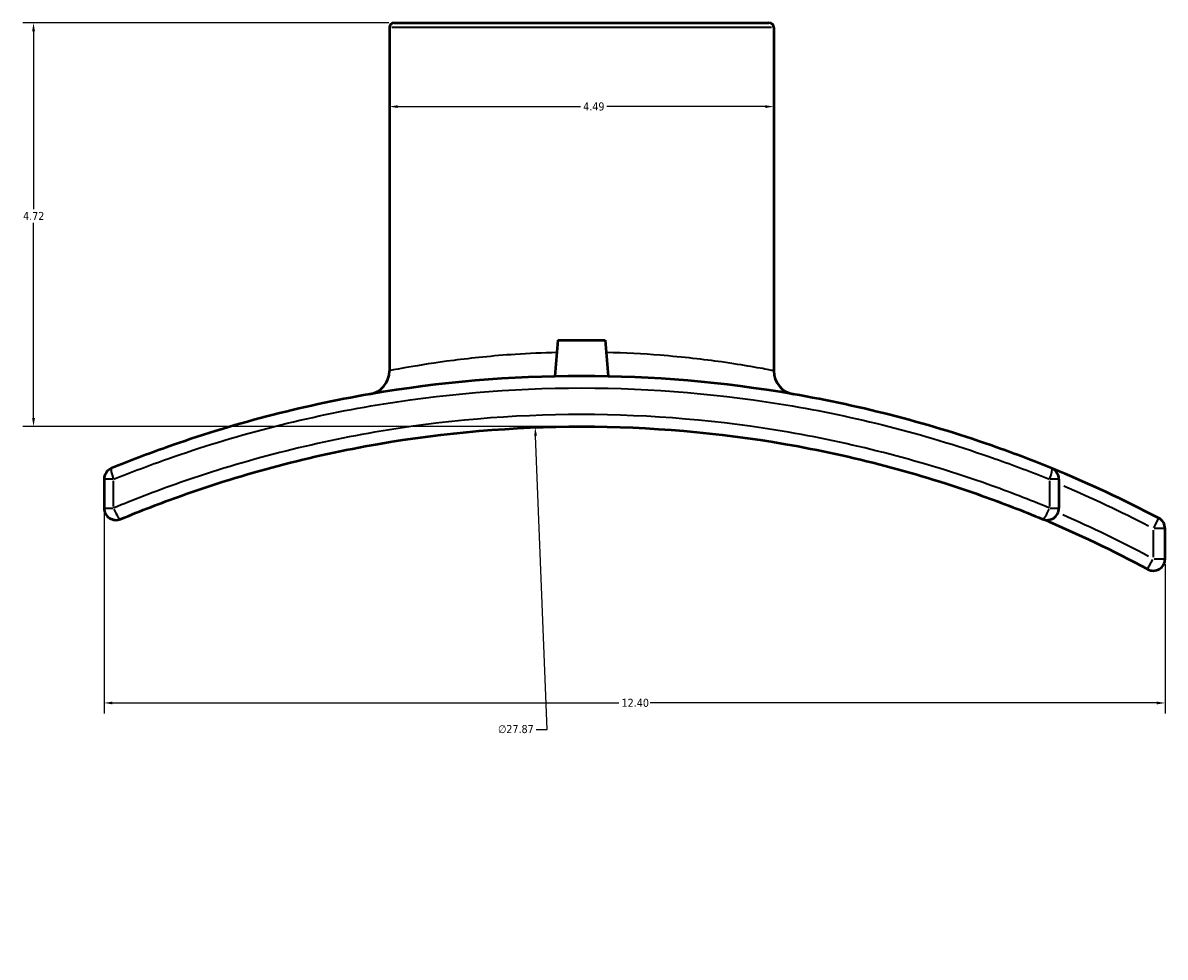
# Model space of a CAD drawing. Header units: inches. Extents: x -5.8 to 56.1, y -16 to 36.6.
# Tile 3 of 8: x 12.6 to 26, y 5.7 to 16.6. Entities that reach past the tile are written whole.
import ezdxf

# ---------------------------------------------------------------- set-up
doc = ezdxf.new("R2010")
doc.units = ezdxf.units.IN
doc.header["$MEASUREMENT"] = 0
for name, color, linetype, lineweight in [('Dimension (ANSI)', 7, 'Continuous', 25), ('Visible (ANSI)', 7, 'Continuous', 50), ('Visible Narrow (ANSI)', 7, 'Continuous', 35)]:
    doc.layers.add(name, color=color, linetype=linetype, lineweight=lineweight)
doc.styles.add('Note Text (ANSI)', font='tahoma.ttf')
doc.dimstyles.new('Default (ANSI)', dxfattribs={"dimtxt": 0.094488, "dimasz": 0.098425, "dimexe": 0.125, "dimexo": 0.0625, "dimgap": 0.031496, "dimtad": 0, "dimtih": 1, "dimtoh": 1, "dimrnd": 1e-08, "dimzin": 4, "dimdsep": 46, "dimtxsty": 'Note Text (ANSI)', "dimcen": 0.09, "dimdle": 0.393701, "dimclrd": 256, "dimclre": 256, "dimclrt": 5, "dimadec": 0, "dimazin": 1, "dimtfac": 1, "dimtofl": 0, "dimtmove": 0, "dimatfit": 3, "dimfxl": 1, "dimtolj": 1, "dimtzin": 4, "dimlwd": -1, "dimlwe": -1, "dimarcsym": 0})

# ---------------------------------------------------------------- blocks, each defined once
blk = doc.blocks.new('*D7')
at = {"layer": 'Defpoints', "color": 0, "transparency": 16777216}
for p in [(18.61, 11.847), (19.693, -16.006)]:
    blk.add_point(p, dxfattribs=at)
at = {"layer": 'Dimension (ANSI)', "transparency": 16777216}
for p, q in [((18.748, 8.316), (18.614, 11.748)), ((18.623, 8.316), (18.748, 8.316))]:
    blk.add_line(p, q, dxfattribs=at)
blk.add_solid([(18.631, 11.749), (18.598, 11.748), (18.61, 11.847)], dxfattribs=at)
at = {"layer": 'Dimension (ANSI)', "color": 5, "transparency": 16777216, "insert": (18.176, 8.367), "char_height": 0.0945, "attachment_point": 1, "style": 'Note Text (ANSI)'}
blk.add_mtext('\\A1;∅27.87', dxfattribs=at)
blk = doc.blocks.new('*D8')
at = {"layer": 'Defpoints', "color": 0, "transparency": 16777216}
for p in [(13.572, 10.903), (25.972, 10.31), (25.972, 8.625)]:
    blk.add_point(p, dxfattribs=at)
at = {"layer": 'Dimension (ANSI)', "transparency": 16777216}
for p, q in [((13.572, 10.84), (13.572, 8.5)), ((25.972, 10.248), (25.972, 8.5)), ((13.67, 8.625), (19.589, 8.625)), ((25.873, 8.625), (19.955, 8.625))]:
    blk.add_line(p, q, dxfattribs=at)
for points in [[(13.67, 8.641), (13.67, 8.608), (13.572, 8.625)], [(25.873, 8.641), (25.873, 8.608), (25.972, 8.625)]]:
    blk.add_solid(points, dxfattribs=at)
at = {"layer": 'Dimension (ANSI)', "color": 5, "transparency": 16777216, "insert": (19.62, 8.674), "char_height": 0.0945, "attachment_point": 1, "style": 'Note Text (ANSI)'}
blk.add_mtext('\\A1;12.40', dxfattribs=at)
blk = doc.blocks.new('*D9')
at = {"layer": 'Defpoints', "color": 0, "transparency": 16777216}
for p in [(12.747, 16.577), (16.962, 16.577), (19.152, 11.857)]:
    blk.add_point(p, dxfattribs=at)
at = {"layer": 'Dimension (ANSI)', "transparency": 16777216}
for p, q in [((16.899, 16.577), (12.622, 16.577)), ((12.747, 16.479), (12.747, 14.397)), ((12.747, 11.956), (12.747, 14.238)), ((19.089, 11.857), (12.622, 11.857))]:
    blk.add_line(p, q, dxfattribs=at)
for points in [[(12.731, 16.479), (12.764, 16.479), (12.747, 16.577)], [(12.731, 11.956), (12.764, 11.956), (12.747, 11.857)]]:
    blk.add_solid(points, dxfattribs=at)
at = {"layer": 'Dimension (ANSI)', "color": 5, "transparency": 16777216, "insert": (12.625, 14.366), "char_height": 0.0945, "attachment_point": 1, "style": 'Note Text (ANSI)'}
blk.add_mtext('\\A1;4.72', dxfattribs=at)
blk = doc.blocks.new('*D10')
at = {"layer": 'Defpoints', "color": 0, "transparency": 16777216}
for p in [(16.906, 15.598), (21.398, 15.598), (21.398, 15.598)]:
    blk.add_point(p, dxfattribs=at)
at = {"layer": 'Dimension (ANSI)', "transparency": 16777216}
for p, q in [((17.004, 15.598), (19.14, 15.598)), ((21.299, 15.598), (19.447, 15.598))]:
    blk.add_line(p, q, dxfattribs=at)
for points in [[(17.004, 15.614), (17.004, 15.581), (16.906, 15.598)], [(21.299, 15.614), (21.299, 15.581), (21.398, 15.598)]]:
    blk.add_solid(points, dxfattribs=at)
at = {"layer": 'Dimension (ANSI)', "color": 5, "transparency": 16777216, "insert": (19.171, 15.647), "char_height": 0.0945, "attachment_point": 1, "style": 'Note Text (ANSI)'}
blk.add_mtext('\\A1;4.49', dxfattribs=at)

msp = doc.modelspace()

# ---------------------------------------------------------------- linework, layer by layer
at = {"layer": 'Visible (ANSI)'}
for p, q in [((16.962, 16.577), (21.342, 16.577)), ((16.906, 16.522), (16.906, 12.509)), ((21.398, 16.522), (21.398, 12.509)), ((18.876, 12.865), (18.839, 12.444)), ((18.876, 12.865), (19.427, 12.865)), ((19.427, 12.865), (19.464, 12.444)), ((13.572, 11.24), (13.572, 10.903)), ((24.732, 10.903), (24.732, 11.24)), ((25.972, 10.31), (25.972, 10.663))]:
    msp.add_line(p, q, dxfattribs=at)
for centre, radius, start, end in [((16.962, 16.522), 0.0557, 90, 180), ((21.342, 16.522), 0.0557, 0, 90), ((16.627, 12.509), 0.279, 279.8186, 0), ((21.677, 12.509), 0.279, 180, 260.1814), ((13.711, 11.24), 0.139, 112.2189, 180), ((19.152, -2.08), 14.527, 62.333, 67.7811), ((24.592, 11.24), 0.139, 0, 67.7811), ((13.711, 10.903), 0.139, 180, 292.7374), ((24.592, 10.903), 0.139, 247.2626, 0), ((19.152, -2.08), 13.937, 61.6668, 67.2626), ((25.832, 10.663), 0.139, 0, 62.333), ((25.832, 10.31), 0.139, 241.6668, 0)]:
    msp.add_arc(centre, radius, start, end, dxfattribs=at)
for points, knots in [([(24.645, 11.369), (24.435, 11.455), (24.222, 11.536), (23.236, 11.885), (22.438, 12.095), (20.81, 12.376), (19.981, 12.447), (19.152, 12.447), (18.323, 12.447), (17.493, 12.376), (15.865, 12.095), (15.067, 11.885), (14.082, 11.536), (13.869, 11.455), (13.659, 11.369)], [-29.924387, -29.924387, -29.924387, -29.924387, -28.175682, -28.175682, -21.917393, -21.917393, -15.659098, -15.659098, -15.659098, -9.400804, -9.400804, -3.142514, -3.142514, -1.393786, -1.393786, -1.393786, -1.393786]), ([(13.765, 10.774), (13.998, 10.872), (14.234, 10.963), (15.215, 11.313), (15.984, 11.516), (17.553, 11.788), (18.353, 11.857), (19.152, 11.857), (19.951, 11.857), (20.75, 11.788), (22.319, 11.516), (23.089, 11.313), (24.07, 10.963), (24.306, 10.872), (24.539, 10.774)], [-33.253622, -33.253622, -33.253622, -33.253622, -31.274856, -31.274856, -25.123207, -25.123207, -18.971553, -18.971553, -18.971553, -12.819899, -12.819899, -6.66825, -6.66825, -4.689482, -4.689482, -4.689482, -4.689482])]:
    msp.add_open_spline(points, degree=3, knots=knots, dxfattribs=at)
at = {"layer": 'Visible Narrow (ANSI)'}
for p, q in [((21.37, 16.522), (16.933, 16.522)), ((13.673, 11.24), (13.572, 11.24)), ((13.683, 10.92), (13.683, 11.223)), ((24.621, 11.223), (24.621, 10.92)), ((24.732, 11.24), (24.63, 11.24)), ((13.572, 10.903), (13.673, 10.903)), ((24.63, 10.903), (24.732, 10.903)), ((25.838, 10.673), (25.897, 10.786)), ((25.832, 10.645), (25.832, 10.328)), ((25.971, 10.663), (25.843, 10.663)), ((25.767, 10.188), (25.827, 10.301)), ((25.843, 10.31), (25.971, 10.31))]:
    msp.add_line(p, q, dxfattribs=at)
for centre, radius, start, end in [((21.677, 12.509), 0.279, 184.0091, 256.1724), ((19.152, -2.08), 14.388, 62.5754, 66.9379), ((19.152, -2.08), 14.076, 61.9182, 66.4439)]:
    msp.add_arc(centre, radius, start, end, dxfattribs=at)
for centre, major_axis, ratio, start_param, end_param in [((13.711, 11.24), (-0.053, 0.129), 0.19049, 0.074657, 1.418485), ((24.592, 11.24), (0.053, 0.129), 0.19049, 4.864701, 6.208528), ((13.711, 10.903), (0.054, -0.129), 0.189804, 4.715522, 6.200677), ((24.592, 10.903), (-0.054, -0.129), 0.189804, 0.082509, 1.567663)]:
    msp.add_ellipse(centre, major_axis=major_axis, ratio=ratio, start_param=start_param, end_param=end_param, dxfattribs=at)
for points, knots in [([(18.864, 12.722), (18.698, 12.718), (18.534, 12.711), (18.113, 12.683), (17.868, 12.657), (17.438, 12.602), (17.258, 12.573), (17.002, 12.528), (16.927, 12.513), (16.907, 12.509), (16.906, 12.509), (16.906, 12.509)], [9.314605, 9.314605, 9.314605, 9.314605, 10.537322, 10.537322, 12.598156, 12.598156, 14.756408, 14.756408, 16.903651, 16.903651, 17.221645, 17.221645, 17.221645, 17.221645]), ([(21.398, 12.509), (21.398, 12.509), (21.384, 12.512), (21.315, 12.525), (21.238, 12.54), (21.038, 12.574), (20.922, 12.593), (20.584, 12.64), (20.339, 12.669), (19.869, 12.706), (19.657, 12.717), (19.44, 12.722)], [0, 0, 0, 0, 1.037545, 1.037545, 2.697616, 2.697616, 4.140725, 4.140725, 6.308095, 6.308095, 7.90702, 7.90702, 7.90702, 7.90702]), ([(13.683, 11.24), (13.892, 11.325), (14.104, 11.405), (15.085, 11.751), (15.88, 11.959), (17.501, 12.237), (18.326, 12.308), (19.152, 12.308), (19.977, 12.308), (20.803, 12.237), (22.424, 11.959), (23.218, 11.751), (24.199, 11.405), (24.411, 11.325), (24.621, 11.24)], [1.393786, 1.393786, 1.393786, 1.393786, 3.142514, 3.142514, 9.400804, 9.400804, 15.659098, 15.659098, 15.659098, 21.917393, 21.917393, 28.175682, 28.175682, 29.924387, 29.924387, 29.924387, 29.924387]), ([(24.621, 10.903), (24.385, 11.001), (24.145, 11.094), (23.149, 11.447), (22.368, 11.652), (20.775, 11.927), (19.963, 11.997), (19.152, 11.997), (18.34, 11.997), (17.529, 11.927), (15.936, 11.652), (15.155, 11.447), (14.159, 11.094), (13.919, 11.001), (13.683, 10.903)], [4.689482, 4.689482, 4.689482, 4.689482, 6.66825, 6.66825, 12.819899, 12.819899, 18.971553, 18.971553, 18.971553, 25.123207, 25.123207, 31.274856, 31.274856, 33.253622, 33.253622, 33.253622, 33.253622])]:
    msp.add_open_spline(points, degree=3, knots=knots, dxfattribs=at)

# ---------------------------------------------------------------- dimensions: what is measured, and where the dimension line sits
at = {"layer": 'Dimension (ANSI)'}
for base, p1, p2, angle, override, picture, middle in [((12.747, 16.577), (19.152, 11.857), (16.962, 16.577), 90, {"dimgap": 0.031496, "dimdec": 2, "dimtol": 0, "dimlim": 0, "dimtp": 0, "dimtm": 0, "dimtdec": 2, "dimatfit": 1}, '*D9', (12.747, 14.317)), ((21.398, 15.598), (16.906, 15.598), (21.398, 15.598), 180, {"dimgap": 0.031496, "dimtih": 0, "dimtoh": 0, "dimdec": 2, "dimse1": 1, "dimse2": 1, "dimtol": 0, "dimlim": 0, "dimtp": 0, "dimtm": 0, "dimtdec": 2, "dimatfit": 1}, '*D10', (19.294, 15.598)), ((25.972, 8.625), (13.572, 10.903), (25.972, 10.31), 180, {"dimgap": 0.031496, "dimtih": 0, "dimtoh": 0, "dimdec": 2, "dimtol": 0, "dimlim": 0, "dimtp": 0, "dimtm": 0, "dimtdec": 2, "dimatfit": 1}, '*D8', (19.772, 8.625))]:
    dim = msp.add_linear_dim(base=base, p1=p1, p2=p2, angle=angle, dimstyle='Default (ANSI)', override=override, dxfattribs=at)
    dim.commit()
    dim.dimension.update_dxf_attribs({"geometry": picture, "text_midpoint": middle, "dimtype": 160})
dim = msp.add_diameter_dim_2p(p1=(19.693, -16.006), p2=(18.61, 11.847), dimstyle='Default (ANSI)', override={"dimgap": 0.031496, "dimdec": 2, "dimlfac": 0.999993, "dimtol": 0, "dimlim": 0, "dimtp": 0, "dimtm": 0, "dimtdec": 2}, dxfattribs=at)
dim.commit()
dim.dimension.update_dxf_attribs({"geometry": '*D7', "text_midpoint": (18.384, 8.316), "dimtype": 163})

doc.saveas('drawing.dxf')
